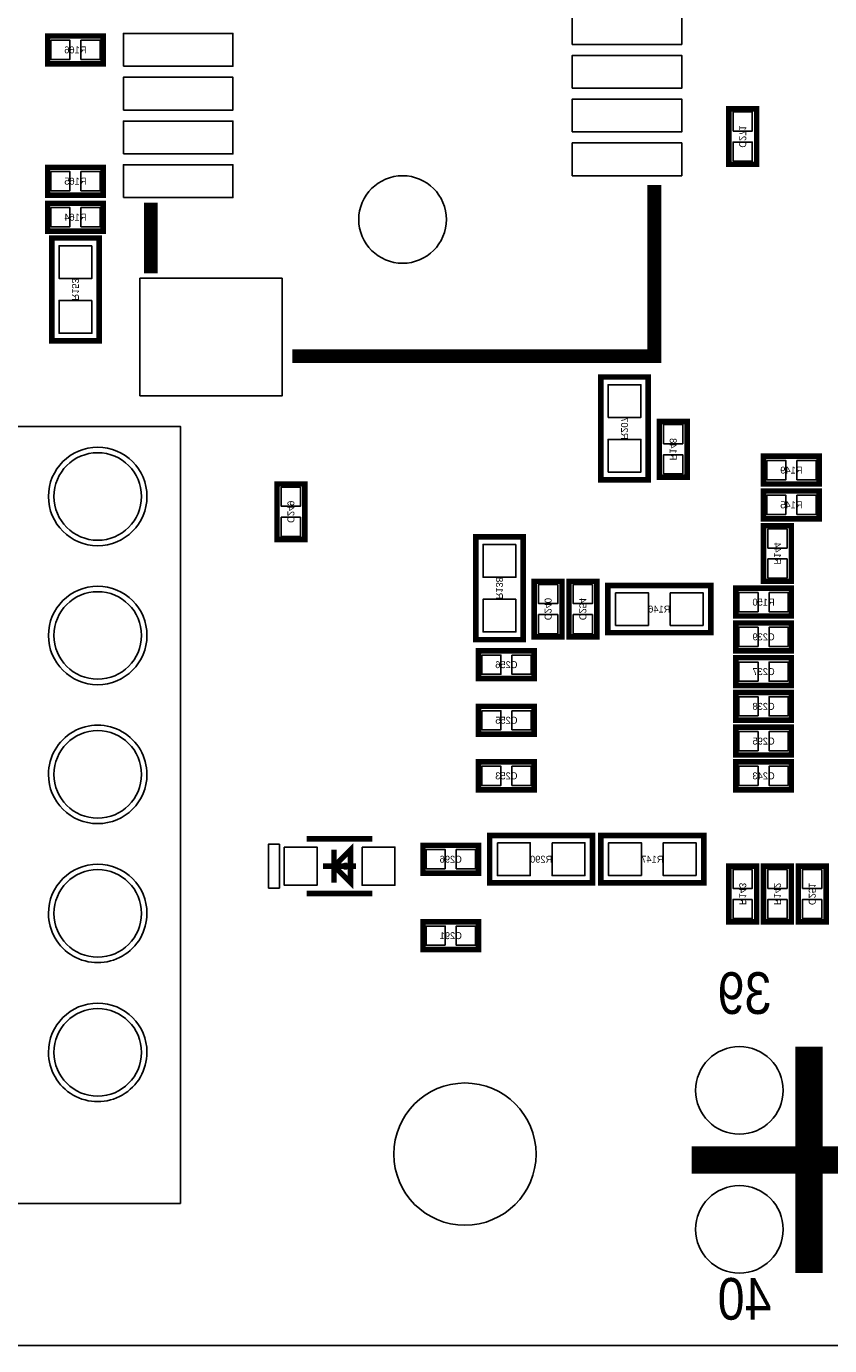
# Model space of a CAD drawing. Extents: x -7 to 92, y 0 to 100.
# Tile 4 of 16: x 15 to 30, y 0 to 24. Entities that reach past the tile are written whole.
import ezdxf
from ezdxf.enums import TextEntityAlignment as Align

# ---------------------------------------------------------------- set-up
doc = ezdxf.new("R2010")
doc.units = 0
for name, color, linetype in [('BG_OUTLINE', 12, 'CONTINUOUS'), ('BG_SILKSCREEN_BOTTOM', 150, 'CONTINUOUS'), ('PG_SILKSCREEN_BOTTOM', 150, 'CONTINUOUS'), ('PIN_BOTTOM', 200, 'CONTINUOUS'), ('RD_SILKSCREEN_BOTTOM', 150, 'CONTINUOUS')]:
    doc.layers.add(name, color=color, linetype=linetype)

msp = doc.modelspace()

# ---------------------------------------------------------------- linework, layer by layer
at = {"layer": 'BG_OUTLINE'}
msp.add_lwpolyline([(0, 1.500124), (0, 54.500018, -0.414227), (1.500124, 55.999888), (15.999968, 55.999888, -0.414241), (16.999966, 54.99989), (16.999966, 52.500022, 0.414244), (18.50009, 50.999898, 0.414204), (19.99996, 52.500022), (19.99996, 54.99989, -0.414226), (20.999958, 55.999888), (21.3614, 55.999888), (83.49996, 55.999888, -0.414216), (85.000084, 54.500018), (85.000084, 1.500124, -0.414251), (83.49996, 0), (1.500124, 0, -0.414262)], format="xyb", close=True, dxfattribs=at)
at = {"layer": 'BG_SILKSCREEN_BOTTOM', "const_width": 0.249936}
for points in [[(26.960068, 21.213826), (26.960068, 18.082514), (20.348956, 18.082514)], [(26.95956, 21.213318), (26.95956, 18.082514), (20.348956, 18.082514)], [(17.759934, 19.5961), (17.759934, 20.888452)], [(17.759934, 19.595846), (17.759934, 20.888198)]]:
    msp.add_lwpolyline(points, dxfattribs=at)
at = {"layer": 'PG_SILKSCREEN_BOTTOM'}
for points, const_width in [([(15.875, 23.936452), (16.891, 23.936452), (16.891, 23.428452), (15.875, 23.428452), (15.875, 23.936452)], 0.1016), ([(28.321, 21.59), (28.321, 22.606), (28.829, 22.606), (28.829, 21.59), (28.321, 21.59)], 0.1016), ([(15.875, 21.536406), (16.891, 21.536406), (16.891, 21.028406), (15.875, 21.028406), (15.875, 21.536406)], 0.1016), ([(26.959814, 21.213572), (26.959814, 18.082514), (20.34921, 18.082514)], 0.249936), ([(17.759934, 19.5961), (17.759934, 20.888198)], 0.249936), ([(15.875, 20.8788), (16.891, 20.8788), (16.891, 20.3708), (15.875, 20.3708), (15.875, 20.8788)], 0.1016), ([(15.9512, 20.2438), (15.9512, 18.3642), (16.8148, 18.3642), (16.8148, 20.2438), (15.9512, 20.2438)], 0.1016), ([(26.8478, 15.8242), (26.8478, 17.7038), (25.9842, 17.7038), (25.9842, 15.8242), (26.8478, 15.8242)], 0.1016), ([(27.051, 15.875), (27.051, 16.891), (27.559, 16.891), (27.559, 15.875), (27.051, 15.875)], 0.1016), ([(28.956, 16.256), (29.972, 16.256), (29.972, 15.748), (28.956, 15.748), (28.956, 16.256)], 0.1016), ([(20.574, 15.748), (20.574, 14.732), (20.066, 14.732), (20.066, 15.748), (20.574, 15.748)], 0.1016), ([(29.972, 15.113), (28.956, 15.113), (28.956, 15.621), (29.972, 15.621), (29.972, 15.113)], 0.1016), ([(28.956, 13.97), (28.956, 14.986), (29.464, 14.986), (29.464, 13.97), (28.956, 13.97)], 0.1016), ([(23.6982, 14.7828), (23.6982, 12.9032), (24.5618, 12.9032), (24.5618, 14.7828), (23.6982, 14.7828)], 0.1016), ([(25.273, 13.97), (25.273, 12.954), (24.765, 12.954), (24.765, 13.97), (25.273, 13.97)], 0.1016), ([(25.908, 13.97), (25.908, 12.954), (25.4, 12.954), (25.4, 13.97), (25.908, 13.97)], 0.1016), ([(26.1112, 13.0302), (27.9908, 13.0302), (27.9908, 13.8938), (26.1112, 13.8938), (26.1112, 13.0302)], 0.1016), ([(28.448, 13.843), (29.464, 13.843), (29.464, 13.335), (28.448, 13.335), (28.448, 13.843)], 0.1016), ([(29.464, 12.7), (28.448, 12.7), (28.448, 13.208), (29.464, 13.208), (29.464, 12.7)], 0.1016), ([(23.749, 12.7), (24.765, 12.7), (24.765, 12.192), (23.749, 12.192), (23.749, 12.7)], 0.1016), ([(29.464, 12.065), (28.448, 12.065), (28.448, 12.573), (29.464, 12.573), (29.464, 12.065)], 0.1016), ([(29.464, 11.43), (28.448, 11.43), (28.448, 11.938), (29.464, 11.938), (29.464, 11.43)], 0.1016), ([(23.749, 11.684), (24.765, 11.684), (24.765, 11.176), (23.749, 11.176), (23.749, 11.684)], 0.1016), ([(29.464, 10.795), (28.448, 10.795), (28.448, 11.303), (29.464, 11.303), (29.464, 10.795)], 0.1016), ([(23.749, 10.668), (24.765, 10.668), (24.765, 10.16), (23.749, 10.16), (23.749, 10.668)], 0.1016), ([(29.464, 10.16), (28.448, 10.16), (28.448, 10.668), (29.464, 10.668), (29.464, 10.16)], 0.1016), ([(20.609052, 9.263126), (21.808948, 9.263126)], 0.100076), ([(21.408898, 8.463026), (21.108924, 8.763), (21.408898, 9.062974), (21.408898, 8.463026)], 0.100076), ([(23.749, 8.636), (22.733, 8.636), (22.733, 9.144), (23.749, 9.144), (23.749, 8.636)], 0.1016), ([(23.9522, 8.4582), (25.8318, 8.4582), (25.8318, 9.3218), (23.9522, 9.3218), (23.9522, 8.4582)], 0.1016), ([(27.8638, 9.3218), (25.9842, 9.3218), (25.9842, 8.4582), (27.8638, 8.4582), (27.8638, 9.3218)], 0.1016), ([(21.108924, 8.463026), (21.108924, 9.062974)], 0.100076), ([(20.909026, 8.763), (21.508974, 8.763)], 0.100076), ([(28.829, 8.763), (28.829, 7.747), (28.321, 7.747), (28.321, 8.763), (28.829, 8.763)], 0.1016), ([(29.464, 8.763), (29.464, 7.747), (28.956, 7.747), (28.956, 8.763), (29.464, 8.763)], 0.1016), ([(30.099, 8.763), (30.099, 7.747), (29.591, 7.747), (29.591, 8.763), (30.099, 8.763)], 0.1016), ([(20.609052, 8.262874), (21.808948, 8.262874)], 0.100076), ([(23.749, 7.239), (22.733, 7.239), (22.733, 7.747), (23.749, 7.747), (23.749, 7.239)], 0.1016), ([(29.785056, 5.465064), (29.785056, 1.324864)], 0.500126), ([(77.445108, 3.394964), (27.645106, 3.394964)], 0.500126)]:
    msp.add_lwpolyline(points, dxfattribs=dict(at, const_width=const_width))
for points in [[(12.899898, 2.599944), (18.299938, 2.599944), (18.299938, 16.799814), (12.899898, 16.799814)], [(19.909028, 8.36295), (19.909028, 9.16305), (20.108926, 9.16305), (20.108926, 8.36295)]]:
    msp.add_lwpolyline(points, close=True, dxfattribs=at)
for points in [[(17.68983, 15.519908, 1), (15.889986, 15.519948, 1)], [(17.68983, 12.979908, 1), (15.889986, 12.979948, 1)], [(17.68983, 10.439908, 1), (15.889986, 10.439948, 1)], [(17.68983, 7.899908, 1), (15.889986, 7.899948, 1)], [(17.68983, 5.359908, 1), (15.889986, 5.359948, 1)]]:
    msp.add_lwpolyline(points, format="xyb", close=True, dxfattribs=at)
at = {"layer": 'PIN_BOTTOM'}
for points in [[(25.459944, 23.782528), (27.45994, 23.782528), (27.45994, 24.382476), (25.459944, 24.382476)], [(17.259808, 23.382478), (19.259804, 23.382478), (19.259804, 23.982426), (17.259808, 23.982426)], [(15.932912, 23.857458), (15.932912, 23.507446), (16.282924, 23.507446), (16.282924, 23.857458)], [(16.483076, 23.857458), (16.483076, 23.507446), (16.833088, 23.507446), (16.833088, 23.857458)], [(25.459944, 22.982428), (27.45994, 22.982428), (27.45994, 23.582376), (25.459944, 23.582376)], [(17.259808, 22.582632), (19.259804, 22.582632), (19.259804, 23.18258), (17.259808, 23.18258)], [(25.459944, 22.182582), (27.45994, 22.182582), (27.45994, 22.78253), (25.459944, 22.78253)], [(28.399994, 22.198076), (28.750006, 22.198076), (28.750006, 22.548088), (28.399994, 22.548088)], [(17.259808, 21.782532), (19.259804, 21.782532), (19.259804, 22.38248), (17.259808, 22.38248)], [(25.459944, 21.382482), (27.45994, 21.382482), (27.45994, 21.98243), (25.459944, 21.98243)], [(28.399994, 21.647912), (28.750006, 21.647912), (28.750006, 21.997924), (28.399994, 21.997924)], [(17.259808, 20.982432), (19.259804, 20.982432), (19.259804, 21.58238), (17.259808, 21.58238)], [(15.932912, 21.457412), (15.932912, 21.1074), (16.282924, 21.1074), (16.282924, 21.457412)], [(16.483076, 21.457412), (16.483076, 21.1074), (16.833088, 21.1074), (16.833088, 21.457412)], [(15.932912, 20.799806), (15.932912, 20.449794), (16.282924, 20.449794), (16.282924, 20.799806)], [(16.483076, 20.799806), (16.483076, 20.449794), (16.833088, 20.449794), (16.833088, 20.799806)], [(16.68272, 20.103592), (16.08328, 20.103592), (16.08328, 19.504152), (16.68272, 19.504152)], [(17.559782, 17.357471), (20.159726, 17.357471), (20.159726, 19.507581), (17.559782, 19.507581)], [(16.68272, 19.103848), (16.08328, 19.103848), (16.08328, 18.504408), (16.68272, 18.504408)], [(26.11628, 16.964152), (26.71572, 16.964152), (26.71572, 17.563592), (26.11628, 17.563592)], [(27.129994, 16.483076), (27.480006, 16.483076), (27.480006, 16.833088), (27.129994, 16.833088)], [(26.11628, 15.964408), (26.71572, 15.964408), (26.71572, 16.563848), (26.11628, 16.563848)], [(27.129994, 15.932912), (27.480006, 15.932912), (27.480006, 16.282924), (27.129994, 16.282924)], [(29.013912, 16.177006), (29.013912, 15.826994), (29.363924, 15.826994), (29.363924, 16.177006)], [(29.564076, 16.177006), (29.564076, 15.826994), (29.914088, 15.826994), (29.914088, 16.177006)], [(20.495006, 15.690088), (20.144994, 15.690088), (20.144994, 15.340076), (20.495006, 15.340076)], [(29.363924, 15.191994), (29.363924, 15.542006), (29.013912, 15.542006), (29.013912, 15.191994)], [(29.914088, 15.191994), (29.914088, 15.542006), (29.564076, 15.542006), (29.564076, 15.191994)], [(20.495006, 15.139924), (20.144994, 15.139924), (20.144994, 14.789912), (20.495006, 14.789912)], [(29.034994, 14.578076), (29.385006, 14.578076), (29.385006, 14.928088), (29.034994, 14.928088)], [(24.42972, 14.642592), (23.83028, 14.642592), (23.83028, 14.043152), (24.42972, 14.043152)], [(29.034994, 14.027912), (29.385006, 14.027912), (29.385006, 14.377924), (29.034994, 14.377924)], [(25.194006, 13.912088), (24.843994, 13.912088), (24.843994, 13.562076), (25.194006, 13.562076)], [(25.829006, 13.912088), (25.478994, 13.912088), (25.478994, 13.562076), (25.829006, 13.562076)], [(26.251408, 13.76172), (26.251408, 13.16228), (26.850848, 13.16228), (26.850848, 13.76172)], [(27.251152, 13.76172), (27.251152, 13.16228), (27.850592, 13.16228), (27.850592, 13.76172)], [(28.505912, 13.764006), (28.505912, 13.413994), (28.855924, 13.413994), (28.855924, 13.764006)], [(29.056076, 13.764006), (29.056076, 13.413994), (29.406088, 13.413994), (29.406088, 13.764006)], [(24.42972, 13.642848), (23.83028, 13.642848), (23.83028, 13.043408), (24.42972, 13.043408)], [(25.194006, 13.361924), (24.843994, 13.361924), (24.843994, 13.011912), (25.194006, 13.011912)], [(25.829006, 13.361924), (25.478994, 13.361924), (25.478994, 13.011912), (25.829006, 13.011912)], [(28.855924, 12.778994), (28.855924, 13.129006), (28.505912, 13.129006), (28.505912, 12.778994)], [(29.406088, 12.778994), (29.406088, 13.129006), (29.056076, 13.129006), (29.056076, 12.778994)], [(23.806912, 12.621006), (23.806912, 12.270994), (24.156924, 12.270994), (24.156924, 12.621006)], [(24.357076, 12.621006), (24.357076, 12.270994), (24.707088, 12.270994), (24.707088, 12.621006)], [(28.855924, 12.143994), (28.855924, 12.494006), (28.505912, 12.494006), (28.505912, 12.143994)], [(29.406088, 12.143994), (29.406088, 12.494006), (29.056076, 12.494006), (29.056076, 12.143994)], [(28.855924, 11.508994), (28.855924, 11.859006), (28.505912, 11.859006), (28.505912, 11.508994)], [(29.406088, 11.508994), (29.406088, 11.859006), (29.056076, 11.859006), (29.056076, 11.508994)], [(23.806912, 11.605006), (23.806912, 11.254994), (24.156924, 11.254994), (24.156924, 11.605006)], [(24.357076, 11.605006), (24.357076, 11.254994), (24.707088, 11.254994), (24.707088, 11.605006)], [(28.855924, 10.873994), (28.855924, 11.224006), (28.505912, 11.224006), (28.505912, 10.873994)], [(29.406088, 10.873994), (29.406088, 11.224006), (29.056076, 11.224006), (29.056076, 10.873994)], [(23.806912, 10.589006), (23.806912, 10.238994), (24.156924, 10.238994), (24.156924, 10.589006)], [(24.357076, 10.589006), (24.357076, 10.238994), (24.707088, 10.238994), (24.707088, 10.589006)], [(28.855924, 10.238994), (28.855924, 10.589006), (28.505912, 10.589006), (28.505912, 10.238994)], [(29.406088, 10.238994), (29.406088, 10.589006), (29.056076, 10.589006), (29.056076, 10.238994)], [(24.092408, 9.18972), (24.092408, 8.59028), (24.691848, 8.59028), (24.691848, 9.18972)], [(25.092152, 9.18972), (25.092152, 8.59028), (25.691592, 8.59028), (25.691592, 9.18972)], [(26.723848, 8.59028), (26.723848, 9.18972), (26.124408, 9.18972), (26.124408, 8.59028)], [(27.723592, 8.59028), (27.723592, 9.18972), (27.124152, 9.18972), (27.124152, 8.59028)], [(20.199096, 9.113012), (20.199096, 8.412988), (20.799044, 8.412988), (20.799044, 9.113012)], [(21.618956, 9.113012), (21.618956, 8.412988), (22.218904, 8.412988), (22.218904, 9.113012)], [(23.140924, 8.714994), (23.140924, 9.065006), (22.790912, 9.065006), (22.790912, 8.714994)], [(23.691088, 8.714994), (23.691088, 9.065006), (23.341076, 9.065006), (23.341076, 8.714994)], [(28.750006, 8.705088), (28.399994, 8.705088), (28.399994, 8.355076), (28.750006, 8.355076)], [(29.385006, 8.705088), (29.034994, 8.705088), (29.034994, 8.355076), (29.385006, 8.355076)], [(30.020006, 8.705088), (29.669994, 8.705088), (29.669994, 8.355076), (30.020006, 8.355076)], [(28.750006, 8.154924), (28.399994, 8.154924), (28.399994, 7.804912), (28.750006, 7.804912)], [(29.385006, 8.154924), (29.034994, 8.154924), (29.034994, 7.804912), (29.385006, 7.804912)], [(30.020006, 8.154924), (29.669994, 8.154924), (29.669994, 7.804912), (30.020006, 7.804912)], [(23.140924, 7.317994), (23.140924, 7.668006), (22.790912, 7.668006), (22.790912, 7.317994)], [(23.691088, 7.317994), (23.691088, 7.668006), (23.341076, 7.668006), (23.341076, 7.317994)]]:
    msp.add_lwpolyline(points, close=True, dxfattribs=at)
for centre, radius in [((22.359874, 20.582382), 0.799973), ((16.789908, 15.519908), 0.799973), ((16.789908, 12.979908), 0.799973), ((16.789908, 10.439908), 0.799973), ((16.789908, 7.899908), 0.799973), ((16.789908, 5.359908), 0.799973), ((28.515056, 4.664964), 0.799973), ((23.50008, 3.50012), 1.299972), ((28.515056, 2.124964), 0.799973)]:
    msp.add_circle(centre, radius, dxfattribs=at)

# ---------------------------------------------------------------- texts
at = {"layer": 'BG_SILKSCREEN_BOTTOM', "text_generation_flag": 2, "width": 0.866667}
for s, p in [('39', (29.099256, 6.061964)), ('40', (29.099256, 0.473964))]:
    msp.add_text(s, height=0.762, dxfattribs=at).set_placement(p)
at = {"layer": 'RD_SILKSCREEN_BOTTOM', "text_generation_flag": 2}
for s, p in [('R166', (16.383, 23.618952)), ('R165', (16.383, 21.218906)), ('R164', (16.383, 20.5613)), ('R149', (29.464, 15.9385)), ('R145', (29.464, 15.3035)), ('R146', (27.051, 13.3985)), ('R150', (28.956, 13.5255)), ('C239', (28.956, 12.8905)), ('C256', (24.257, 12.3825)), ('C237', (28.956, 12.2555)), ('C238', (28.956, 11.6205)), ('C255', (24.257, 11.3665)), ('C295', (28.956, 10.9855)), ('C253', (24.257, 10.3505)), ('C243', (28.956, 10.3505)), ('C296', (23.241, 8.8265)), ('R290', (24.892, 8.8265)), ('R147', (26.924, 8.8265)), ('D23', (21.209, 8.6995)), ('C291', (23.241, 7.4295))]:
    msp.add_text(s, height=0.127, dxfattribs=at).set_placement(p, align=Align.CENTER)
for s, p in [('C271', (28.5115, 22.098254)), ('R153', (16.3195, 19.304254)), ('R207', (26.3525, 16.764254)), ('R148', (27.2415, 16.383254)), ('C249', (20.2565, 15.240254)), ('R144', (29.1465, 14.478254)), ('R138', (24.0665, 13.843254)), ('C240', (24.9555, 13.462254)), ('C254', (25.5905, 13.462254)), ('R143', (28.5115, 8.255254)), ('R142', (29.1465, 8.255254)), ('C251', (29.7815, 8.255254))]:
    msp.add_text(s, height=0.127, rotation=270, dxfattribs=at).set_placement(p, align=Align.CENTER)

doc.saveas('drawing.dxf')
